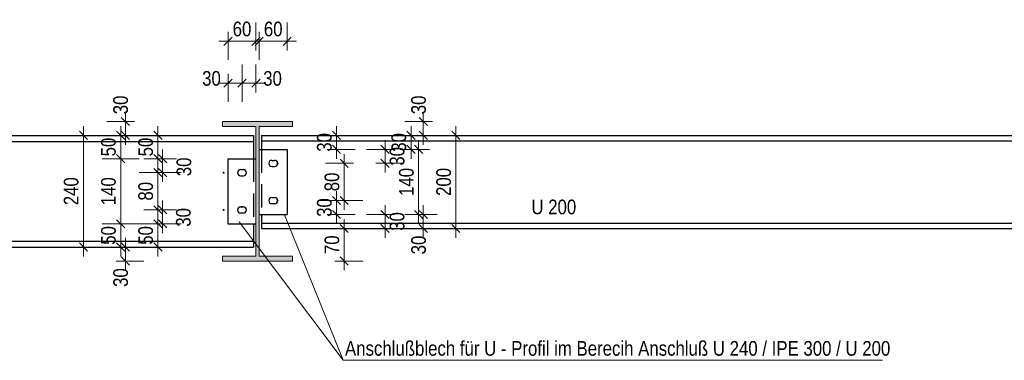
# Model space of a CAD drawing. Header units: millimetres. Extents: x 0 to 91, y -53.4 to 42.
# Tile 165 of 180: x 31.2 to 41.7, y 9.4 to 13. Entities that reach past the tile are written whole.
import ezdxf

# ---------------------------------------------------------------- set-up
doc = ezdxf.new("R2010")
doc.units = ezdxf.units.MM
doc.linetypes.add('HIDDENX2', pattern=[0.75, 0.5, -0.25])
doc.layers.add('Schraffuren', color=7, linetype='Continuous', lineweight=20)
doc.layers.add('Text', color=7, linetype='Continuous', lineweight=20)
doc.styles.add('Arial Narrow', font='ARIALN.TTF')
doc.dimstyles.new('Arch_Strakon_dimstyle', dxfattribs={"dimtxt": 1, "dimasz": 1, "dimexe": 1.25, "dimexo": 0.0625, "dimgap": 1, "dimtad": 0, "dimdec": 5, "dimzin": 12, "dimdsep": 46, "dimtxsty": 'Arial Narrow', "dimblk": 'Arrowhead_Tick', "dimsah": 1, "dimcen": 0, "dimse1": 1, "dimse2": 1, "dimclrd": 6, "dimclrt": 2, "dimazin": 0, "dimtfac": 1, "dimtdec": 4, "dimtmove": 0, "dimatfit": 3, "dimldrblk": 'NONE', "dimfxl": 1, "dimtvp": 1, "dimtolj": 1, "dimtzin": 0, "dimlwd": 13, "dimarcsym": 2})

# ---------------------------------------------------------------- blocks, each defined once
blk = doc.blocks.new('Arrowhead_Tick')
at = {"color": 0, "linetype": 'Continuous', "lineweight": -2}
for p, q in [((0, 20), (0, -10)), ((-1, 0), (0, 0)), ((10, 0), (0, 0))]:
    blk.add_line(p, q, dxfattribs=at)
at = {"color": 2, "linetype": 'Continuous', "lineweight": 35}
blk.add_line((4.4, 4.4), (-4.4, -4.4), dxfattribs=at)
blk = doc.blocks.new('*D472')
at = {"color": 6, "linetype": 'Continuous', "lineweight": 13}
blk.add_line((33.412, 12.78), (33.692, 12.78), dxfattribs=at)
at = {"layer": 'Defpoints', "color": 0}
for p in [(33.702, 12.78), (33.402, 11.518), (33.702, 11.518)]:
    blk.add_point(p, dxfattribs=at)
at = {"color": 6, "lineweight": 13, "xscale": 0.01, "yscale": 0.01, "zscale": 0.01}
blk.add_blockref('Arrowhead_Tick', (33.702, 12.78), dxfattribs=at)
at = {"color": 6, "lineweight": 13, "xscale": 0.01, "yscale": 0.01, "zscale": 0.01, "rotation": 180}
blk.add_blockref('Arrowhead_Tick', (33.402, 12.78), dxfattribs=at)
at = {"color": 2, "lineweight": 35, "insert": (33.552, 12.911), "char_height": 0.1575, "attachment_point": 5, "style": 'Arial Narrow'}
blk.add_mtext('\\A1;60', dxfattribs=at)
blk = doc.blocks.new('_None')
blk = doc.blocks.new('*D473')
at = {"color": 6, "linetype": 'Continuous', "lineweight": 13}
blk.add_line((33.747, 12.78), (34.027, 12.78), dxfattribs=at)
at = {"layer": 'Defpoints', "color": 0}
for p in [(34.037, 12.78), (33.737, 11.618), (34.037, 11.618)]:
    blk.add_point(p, dxfattribs=at)
at = {"color": 6, "lineweight": 13, "xscale": 0.01, "yscale": 0.01, "zscale": 0.01}
blk.add_blockref('Arrowhead_Tick', (34.037, 12.78), dxfattribs=at)
at = {"color": 6, "lineweight": 13, "xscale": 0.01, "yscale": 0.01, "zscale": 0.01, "rotation": 180}
blk.add_blockref('Arrowhead_Tick', (33.737, 12.78), dxfattribs=at)
at = {"color": 2, "lineweight": 35, "insert": (33.887, 12.911), "char_height": 0.1575, "attachment_point": 5, "style": 'Arial Narrow'}
blk.add_mtext('\\A1;60', dxfattribs=at)
blk = doc.blocks.new('*D474')
at = {"color": 6, "linetype": 'Continuous', "lineweight": 13}
blk.add_line((32.649, 10.578), (32.649, 10.808), dxfattribs=at)
at = {"layer": 'Defpoints', "color": 0}
for p in [(32.649, 10.818), (33.402, 10.818), (33.677, 10.568)]:
    blk.add_point(p, dxfattribs=at)
at = {"color": 6, "lineweight": 13, "xscale": 0.01, "yscale": 0.01, "zscale": 0.01}
for p, rotation in [((32.649, 10.818), 90), ((32.649, 10.568), 270)]:
    blk.add_blockref('Arrowhead_Tick', p, dxfattribs=dict(at, rotation=rotation))
at = {"color": 2, "lineweight": 35, "insert": (32.518, 10.693), "char_height": 0.1575, "attachment_point": 5, "rotation": 90, "style": 'Arial Narrow'}
blk.add_mtext('\\A1;50', dxfattribs=at)
blk = doc.blocks.new('*D475')
at = {"color": 6, "linetype": 'Continuous', "lineweight": 13}
blk.add_line((32.699, 10.828), (32.699, 10.958), dxfattribs=at)
at = {"layer": 'Defpoints', "color": 0}
for p in [(32.699, 10.968), (33.354, 10.968), (33.402, 10.818)]:
    blk.add_point(p, dxfattribs=at)
at = {"color": 6, "lineweight": 13, "xscale": 0.01, "yscale": 0.01, "zscale": 0.01}
for p, rotation in [((32.699, 10.968), 90), ((32.699, 10.818), 270)]:
    blk.add_blockref('Arrowhead_Tick', p, dxfattribs=dict(at, rotation=rotation))
at = {"color": 2, "lineweight": 35, "insert": (32.923, 10.887), "char_height": 0.1575, "attachment_point": 5, "rotation": 90, "style": 'Arial Narrow'}
blk.add_mtext('\\A1;30', dxfattribs=at)
blk = doc.blocks.new('*D476')
at = {"color": 6, "linetype": 'Continuous', "lineweight": 13}
blk.add_line((32.649, 10.978), (32.649, 11.358), dxfattribs=at)
at = {"layer": 'Defpoints', "color": 0}
for p in [(32.649, 11.368), (33.354, 11.368), (33.354, 10.968)]:
    blk.add_point(p, dxfattribs=at)
at = {"color": 6, "lineweight": 13, "xscale": 0.01, "yscale": 0.01, "zscale": 0.01}
for p, rotation in [((32.649, 11.368), 90), ((32.649, 10.968), 270)]:
    blk.add_blockref('Arrowhead_Tick', p, dxfattribs=dict(at, rotation=rotation))
at = {"color": 2, "lineweight": 35, "insert": (32.518, 11.168), "char_height": 0.1575, "attachment_point": 5, "rotation": 90, "style": 'Arial Narrow'}
blk.add_mtext('\\A1;80', dxfattribs=at)
blk = doc.blocks.new('*D477')
at = {"color": 6, "linetype": 'Continuous', "lineweight": 13}
blk.add_line((32.699, 11.378), (32.699, 11.508), dxfattribs=at)
at = {"layer": 'Defpoints', "color": 0}
for p in [(32.699, 11.518), (33.402, 11.518), (33.354, 11.368)]:
    blk.add_point(p, dxfattribs=at)
at = {"color": 6, "lineweight": 13, "xscale": 0.01, "yscale": 0.01, "zscale": 0.01}
for p, rotation in [((32.699, 11.518), 90), ((32.699, 11.368), 270)]:
    blk.add_blockref('Arrowhead_Tick', p, dxfattribs=dict(at, rotation=rotation))
at = {"color": 2, "lineweight": 35, "insert": (32.929, 11.43), "char_height": 0.1575, "attachment_point": 5, "rotation": 90, "style": 'Arial Narrow'}
blk.add_mtext('\\A1;30', dxfattribs=at)
blk = doc.blocks.new('*D478')
at = {"color": 6, "linetype": 'Continuous', "lineweight": 13}
blk.add_line((32.649, 11.528), (32.649, 11.758), dxfattribs=at)
at = {"layer": 'Defpoints', "color": 0}
for p in [(32.649, 11.768), (33.677, 11.768), (33.402, 11.518)]:
    blk.add_point(p, dxfattribs=at)
at = {"color": 6, "lineweight": 13, "xscale": 0.01, "yscale": 0.01, "zscale": 0.01}
for p, rotation in [((32.649, 11.768), 90), ((32.649, 11.518), 270)]:
    blk.add_blockref('Arrowhead_Tick', p, dxfattribs=dict(at, rotation=rotation))
at = {"color": 2, "lineweight": 35, "insert": (32.518, 11.643), "char_height": 0.1575, "attachment_point": 5, "rotation": 90, "style": 'Arial Narrow'}
blk.add_mtext('\\A1;50', dxfattribs=at)
blk = doc.blocks.new('*D479')
at = {"color": 6, "linetype": 'Continuous', "lineweight": 13}
blk.add_line((32.249, 10.578), (32.249, 10.808), dxfattribs=at)
at = {"layer": 'Defpoints', "color": 0}
for p in [(32.249, 10.818), (33.402, 10.818), (33.677, 10.568)]:
    blk.add_point(p, dxfattribs=at)
at = {"color": 6, "lineweight": 13, "xscale": 0.01, "yscale": 0.01, "zscale": 0.01}
for p, rotation in [((32.249, 10.818), 90), ((32.249, 10.568), 270)]:
    blk.add_blockref('Arrowhead_Tick', p, dxfattribs=dict(at, rotation=rotation))
at = {"color": 2, "lineweight": 35, "insert": (32.118, 10.693), "char_height": 0.1575, "attachment_point": 5, "rotation": 90, "style": 'Arial Narrow'}
blk.add_mtext('\\A1;50', dxfattribs=at)
blk = doc.blocks.new('*D480')
at = {"color": 6, "linetype": 'Continuous', "lineweight": 13}
blk.add_line((32.249, 10.828), (32.249, 11.508), dxfattribs=at)
at = {"layer": 'Defpoints', "color": 0}
for p in [(32.249, 11.518), (33.402, 11.518), (33.402, 10.818)]:
    blk.add_point(p, dxfattribs=at)
at = {"color": 6, "lineweight": 13, "xscale": 0.01, "yscale": 0.01, "zscale": 0.01}
for p, rotation in [((32.249, 11.518), 90), ((32.249, 10.818), 270)]:
    blk.add_blockref('Arrowhead_Tick', p, dxfattribs=dict(at, rotation=rotation))
at = {"color": 2, "lineweight": 35, "insert": (32.118, 11.168), "char_height": 0.1575, "attachment_point": 5, "rotation": 90, "style": 'Arial Narrow'}
blk.add_mtext('\\A1;140', dxfattribs=at)
blk = doc.blocks.new('*D481')
at = {"color": 6, "linetype": 'Continuous', "lineweight": 13}
blk.add_line((32.249, 11.528), (32.249, 11.758), dxfattribs=at)
at = {"layer": 'Defpoints', "color": 0}
for p in [(32.249, 11.768), (33.677, 11.768), (33.402, 11.518)]:
    blk.add_point(p, dxfattribs=at)
at = {"color": 6, "lineweight": 13, "xscale": 0.01, "yscale": 0.01, "zscale": 0.01}
for p, rotation in [((32.249, 11.768), 90), ((32.249, 11.518), 270)]:
    blk.add_blockref('Arrowhead_Tick', p, dxfattribs=dict(at, rotation=rotation))
at = {"color": 2, "lineweight": 35, "insert": (32.118, 11.643), "char_height": 0.1575, "attachment_point": 5, "rotation": 90, "style": 'Arial Narrow'}
blk.add_mtext('\\A1;50', dxfattribs=at)
blk = doc.blocks.new('*D482')
at = {"color": 6, "linetype": 'Continuous', "lineweight": 13}
blk.add_line((32.299, 10.428), (32.299, 10.558), dxfattribs=at)
at = {"layer": 'Defpoints', "color": 0}
for p in [(32.299, 10.568), (33.677, 10.568), (33.344, 10.418)]:
    blk.add_point(p, dxfattribs=at)
at = {"color": 6, "lineweight": 13, "xscale": 0.01, "yscale": 0.01, "zscale": 0.01}
for p, rotation in [((32.299, 10.568), 90), ((32.299, 10.418), 270)]:
    blk.add_blockref('Arrowhead_Tick', p, dxfattribs=dict(at, rotation=rotation))
at = {"color": 2, "lineweight": 35, "insert": (32.249, 10.24), "char_height": 0.1575, "attachment_point": 5, "rotation": 90, "style": 'Arial Narrow'}
blk.add_mtext('\\A1;30', dxfattribs=at)
blk = doc.blocks.new('*D683')
at = {"color": 6, "linetype": 'Continuous', "lineweight": 13}
blk.add_line((33.412, 12.33), (33.542, 12.33), dxfattribs=at)
at = {"layer": 'Defpoints', "color": 0}
for p in [(33.552, 12.33), (33.552, 11), (33.402, 10.818)]:
    blk.add_point(p, dxfattribs=at)
at = {"color": 6, "lineweight": 13, "xscale": 0.01, "yscale": 0.01, "zscale": 0.01}
for p, rotation in [((33.552, 12.33), 4.071109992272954e-12), ((33.402, 12.33), 180.0000000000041)]:
    blk.add_blockref('Arrowhead_Tick', p, dxfattribs=dict(at, rotation=rotation))
at = {"color": 2, "lineweight": 35, "insert": (33.224, 12.38), "char_height": 0.1575, "attachment_point": 5, "style": 'Arial Narrow'}
blk.add_mtext('\\A1;30', dxfattribs=at)
blk = doc.blocks.new('*D684')
at = {"color": 6, "linetype": 'Continuous', "lineweight": 13}
blk.add_line((33.562, 12.33), (33.692, 12.33), dxfattribs=at)
at = {"layer": 'Defpoints', "color": 0}
for p in [(33.702, 12.33), (33.552, 11), (33.702, 10.818)]:
    blk.add_point(p, dxfattribs=at)
at = {"color": 6, "lineweight": 13, "xscale": 0.01, "yscale": 0.01, "zscale": 0.01}
for p, rotation in [((33.702, 12.33), 359.9999999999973), ((33.552, 12.33), 179.9999999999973)]:
    blk.add_blockref('Arrowhead_Tick', p, dxfattribs=dict(at, rotation=rotation))
at = {"color": 2, "lineweight": 35, "insert": (33.88, 12.38), "char_height": 0.1575, "attachment_point": 5, "style": 'Arial Narrow'}
blk.add_mtext('\\A1;30', dxfattribs=at)
blk = doc.blocks.new('*D685')
at = {"color": 6, "linetype": 'Continuous', "lineweight": 13}
blk.add_line((34.649, 10.428), (34.649, 10.758), dxfattribs=at)
at = {"layer": 'Defpoints', "color": 0}
for p in [(33.762, 10.768), (34.649, 10.768), (34.094, 10.418)]:
    blk.add_point(p, dxfattribs=at)
at = {"color": 6, "lineweight": 13, "xscale": 0.01, "yscale": 0.01, "zscale": 0.01}
for p, rotation in [((34.649, 10.768), 90), ((34.649, 10.418), 270)]:
    blk.add_blockref('Arrowhead_Tick', p, dxfattribs=dict(at, rotation=rotation))
at = {"color": 2, "lineweight": 35, "insert": (34.518, 10.593), "char_height": 0.1575, "attachment_point": 5, "rotation": 90, "style": 'Arial Narrow'}
blk.add_mtext('\\A1;70', dxfattribs=at)
blk = doc.blocks.new('*D686')
at = {"color": 6, "linetype": 'Continuous', "lineweight": 13}
blk.add_line((35.088, 10.778), (35.088, 10.908), dxfattribs=at)
at = {"layer": 'Defpoints', "color": 0}
for p in [(34.037, 10.918), (35.088, 10.918), (33.762, 10.768)]:
    blk.add_point(p, dxfattribs=at)
at = {"color": 6, "lineweight": 13, "xscale": 0.01, "yscale": 0.01, "zscale": 0.01}
for p, rotation in [((35.088, 10.918), 90), ((35.088, 10.768), 270)]:
    blk.add_blockref('Arrowhead_Tick', p, dxfattribs=dict(at, rotation=rotation))
at = {"color": 2, "lineweight": 35, "insert": (35.218, 10.843), "char_height": 0.1575, "attachment_point": 5, "rotation": 90, "style": 'Arial Narrow'}
blk.add_mtext('\\A1;30', dxfattribs=at)
blk = doc.blocks.new('*D687')
at = {"color": 6, "linetype": 'Continuous', "lineweight": 13}
blk.add_line((34.567, 10.928), (34.567, 11.058), dxfattribs=at)
at = {"layer": 'Defpoints', "color": 0}
for p in [(33.935, 11.068), (34.567, 11.068), (34.037, 10.918)]:
    blk.add_point(p, dxfattribs=at)
at = {"color": 6, "lineweight": 13, "xscale": 0.01, "yscale": 0.01, "zscale": 0.01}
for p, rotation in [((34.567, 11.068), 90), ((34.567, 10.918), 270)]:
    blk.add_blockref('Arrowhead_Tick', p, dxfattribs=dict(at, rotation=rotation))
at = {"color": 2, "lineweight": 35, "insert": (34.437, 10.993), "char_height": 0.1575, "attachment_point": 5, "rotation": 90, "style": 'Arial Narrow'}
blk.add_mtext('\\A1;30', dxfattribs=at)
blk = doc.blocks.new('*D688')
at = {"color": 6, "linetype": 'Continuous', "lineweight": 13}
blk.add_line((34.649, 11.078), (34.649, 11.458), dxfattribs=at)
at = {"layer": 'Defpoints', "color": 0}
for p in [(33.935, 11.468), (34.649, 11.468), (33.935, 11.068)]:
    blk.add_point(p, dxfattribs=at)
at = {"color": 6, "lineweight": 13, "xscale": 0.01, "yscale": 0.01, "zscale": 0.01}
for p, rotation in [((34.649, 11.468), 90), ((34.649, 11.068), 270)]:
    blk.add_blockref('Arrowhead_Tick', p, dxfattribs=dict(at, rotation=rotation))
at = {"color": 2, "lineweight": 35, "insert": (34.518, 11.268), "char_height": 0.1575, "attachment_point": 5, "rotation": 90, "style": 'Arial Narrow'}
blk.add_mtext('\\A1;80', dxfattribs=at)
blk = doc.blocks.new('*D689')
at = {"color": 6, "linetype": 'Continuous', "lineweight": 13}
blk.add_line((35.088, 11.478), (35.088, 11.608), dxfattribs=at)
at = {"layer": 'Defpoints', "color": 0}
for p in [(34.037, 11.618), (35.088, 11.618), (33.935, 11.468)]:
    blk.add_point(p, dxfattribs=at)
at = {"color": 6, "lineweight": 13, "xscale": 0.01, "yscale": 0.01, "zscale": 0.01}
for p, rotation in [((35.088, 11.618), 90.00000000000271), ((35.088, 11.468), 270.0000000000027)]:
    blk.add_blockref('Arrowhead_Tick', p, dxfattribs=dict(at, rotation=rotation))
at = {"color": 2, "lineweight": 35, "insert": (35.218, 11.543), "char_height": 0.1575, "attachment_point": 5, "rotation": 90, "style": 'Arial Narrow'}
blk.add_mtext('\\A1;30', dxfattribs=at)
blk = doc.blocks.new('*D690')
at = {"color": 6, "linetype": 'Continuous', "lineweight": 13}
blk.add_line((34.567, 11.628), (34.567, 11.758), dxfattribs=at)
at = {"layer": 'Defpoints', "color": 0}
for p in [(33.762, 11.768), (34.567, 11.768), (34.037, 11.618)]:
    blk.add_point(p, dxfattribs=at)
at = {"color": 6, "lineweight": 13, "xscale": 0.01, "yscale": 0.01, "zscale": 0.01}
for p, rotation in [((34.567, 11.768), 90), ((34.567, 11.618), 270)]:
    blk.add_blockref('Arrowhead_Tick', p, dxfattribs=dict(at, rotation=rotation))
at = {"color": 2, "lineweight": 35, "insert": (34.437, 11.693), "char_height": 0.1575, "attachment_point": 5, "rotation": 90, "style": 'Arial Narrow'}
blk.add_mtext('\\A1;30', dxfattribs=at)
blk = doc.blocks.new('*D691')
at = {"color": 6, "linetype": 'Continuous', "lineweight": 13}
blk.add_line((32.299, 11.778), (32.299, 11.908), dxfattribs=at)
at = {"layer": 'Defpoints', "color": 0}
for p in [(32.299, 11.918), (33.344, 11.918), (33.677, 11.768)]:
    blk.add_point(p, dxfattribs=at)
at = {"color": 6, "lineweight": 13, "xscale": 0.01, "yscale": 0.01, "zscale": 0.01}
for p, rotation in [((32.299, 11.918), 90), ((32.299, 11.768), 270)]:
    blk.add_blockref('Arrowhead_Tick', p, dxfattribs=dict(at, rotation=rotation))
at = {"color": 2, "lineweight": 35, "insert": (32.249, 12.096), "char_height": 0.1575, "attachment_point": 5, "rotation": 90, "style": 'Arial Narrow'}
blk.add_mtext('\\A1;30', dxfattribs=at)
blk = doc.blocks.new('*D692')
at = {"color": 6, "linetype": 'Continuous', "lineweight": 13}
blk.add_line((35.499, 10.778), (35.499, 10.908), dxfattribs=at)
at = {"layer": 'Defpoints', "color": 0}
for p in [(34.037, 10.918), (35.499, 10.918), (33.762, 10.768)]:
    blk.add_point(p, dxfattribs=at)
at = {"color": 6, "lineweight": 13, "xscale": 0.01, "yscale": 0.01, "zscale": 0.01}
for p, rotation in [((35.499, 10.918), 90), ((35.499, 10.768), 270)]:
    blk.add_blockref('Arrowhead_Tick', p, dxfattribs=dict(at, rotation=rotation))
at = {"color": 2, "lineweight": 35, "insert": (35.449, 10.59), "char_height": 0.1575, "attachment_point": 5, "rotation": 90, "style": 'Arial Narrow'}
blk.add_mtext('\\A1;30', dxfattribs=at)
blk = doc.blocks.new('*D693')
at = {"color": 6, "linetype": 'Continuous', "lineweight": 13}
blk.add_line((35.449, 10.928), (35.449, 11.608), dxfattribs=at)
at = {"layer": 'Defpoints', "color": 0}
for p in [(34.037, 11.618), (35.449, 11.618), (34.037, 10.918)]:
    blk.add_point(p, dxfattribs=at)
at = {"color": 6, "lineweight": 13, "xscale": 0.01, "yscale": 0.01, "zscale": 0.01}
for p, rotation in [((35.449, 11.618), 90), ((35.449, 10.918), 270)]:
    blk.add_blockref('Arrowhead_Tick', p, dxfattribs=dict(at, rotation=rotation))
at = {"color": 2, "lineweight": 35, "insert": (35.318, 11.268), "char_height": 0.1575, "attachment_point": 5, "rotation": 90, "style": 'Arial Narrow'}
blk.add_mtext('\\A1;140', dxfattribs=at)
blk = doc.blocks.new('*D694')
at = {"color": 6, "linetype": 'Continuous', "lineweight": 13}
blk.add_line((35.367, 11.628), (35.367, 11.758), dxfattribs=at)
at = {"layer": 'Defpoints', "color": 0}
for p in [(33.762, 11.768), (35.367, 11.768), (34.037, 11.618)]:
    blk.add_point(p, dxfattribs=at)
at = {"color": 6, "lineweight": 13, "xscale": 0.01, "yscale": 0.01, "zscale": 0.01}
for p, rotation in [((35.367, 11.768), 90), ((35.367, 11.618), 270)]:
    blk.add_blockref('Arrowhead_Tick', p, dxfattribs=dict(at, rotation=rotation))
at = {"color": 2, "lineweight": 35, "insert": (35.237, 11.693), "char_height": 0.1575, "attachment_point": 5, "rotation": 90, "style": 'Arial Narrow'}
blk.add_mtext('\\A1;30', dxfattribs=at)
blk = doc.blocks.new('*D695')
at = {"color": 6, "linetype": 'Continuous', "lineweight": 13}
blk.add_line((35.499, 11.778), (35.499, 11.908), dxfattribs=at)
at = {"layer": 'Defpoints', "color": 0}
for p in [(34.094, 11.918), (35.499, 11.918), (33.762, 11.768)]:
    blk.add_point(p, dxfattribs=at)
at = {"color": 6, "lineweight": 13, "xscale": 0.01, "yscale": 0.01, "zscale": 0.01}
for p, rotation in [((35.499, 11.918), 90), ((35.499, 11.768), 270)]:
    blk.add_blockref('Arrowhead_Tick', p, dxfattribs=dict(at, rotation=rotation))
at = {"color": 2, "lineweight": 35, "insert": (35.449, 12.096), "char_height": 0.1575, "attachment_point": 5, "rotation": 90, "style": 'Arial Narrow'}
blk.add_mtext('\\A1;30', dxfattribs=at)
blk = doc.blocks.new('*D696')
at = {"color": 6, "linetype": 'Continuous', "lineweight": 13}
blk.add_line((31.849, 10.578), (31.849, 11.758), dxfattribs=at)
at = {"layer": 'Defpoints', "color": 0}
for p in [(31.849, 11.768), (33.677, 11.768), (33.677, 10.568)]:
    blk.add_point(p, dxfattribs=at)
at = {"color": 6, "lineweight": 13, "xscale": 0.01, "yscale": 0.01, "zscale": 0.01}
for p, rotation in [((31.849, 11.768), 90), ((31.849, 10.568), 270)]:
    blk.add_blockref('Arrowhead_Tick', p, dxfattribs=dict(at, rotation=rotation))
at = {"color": 2, "lineweight": 35, "insert": (31.718, 11.168), "char_height": 0.1575, "attachment_point": 5, "rotation": 90, "style": 'Arial Narrow'}
blk.add_mtext('\\A1;240', dxfattribs=at)
blk = doc.blocks.new('*D697')
at = {"color": 6, "linetype": 'Continuous', "lineweight": 13}
blk.add_line((35.849, 10.778), (35.849, 11.758), dxfattribs=at)
at = {"layer": 'Defpoints', "color": 0}
for p in [(33.762, 11.768), (35.849, 11.768), (33.762, 10.768)]:
    blk.add_point(p, dxfattribs=at)
at = {"color": 6, "lineweight": 13, "xscale": 0.01, "yscale": 0.01, "zscale": 0.01}
for p, rotation in [((35.849, 11.768), 90), ((35.849, 10.768), 270)]:
    blk.add_blockref('Arrowhead_Tick', p, dxfattribs=dict(at, rotation=rotation))
at = {"color": 2, "lineweight": 35, "insert": (35.718, 11.268), "char_height": 0.1575, "attachment_point": 5, "rotation": 90, "style": 'Arial Narrow'}
blk.add_mtext('\\A1;200', dxfattribs=at)

msp = doc.modelspace()

# ---------------------------------------------------------------- hatches: boundary and pattern name
at = {"layer": 'Schraffuren', "lineweight": 13, "true_color": 0x4682b4}
msp.add_hatch(color=145, dxfattribs=at).paths.add_polyline_path([(33.3442771, 10.417526), (34.0942771, 10.417526), (34.0942771, 10.471026), (33.7370271, 10.471026), (33.7370271, 11.864026), (34.0942771, 11.864026), (34.0942771, 11.917526), (33.3442771, 11.917526), (33.3442771, 11.864026), (33.7015271, 11.864026), (33.7015271, 10.471026), (33.3442771, 10.471026)])

# ---------------------------------------------------------------- linework, layer by layer
at = {"color": 3, "linetype": 'Continuous', "lineweight": 25}
for p, q in [((23.3077909, 11.767526), (33.6765271, 11.767526)), ((33.6765271, 11.767526), (33.6765271, 11.702526)), ((33.7620271, 11.767526), (45.2013714, 11.767526)), ((33.7620271, 11.767526), (33.7620271, 11.710026)), ((23.3077909, 11.702526), (33.6765271, 11.702526)), ((33.6765271, 11.702526), (33.6765271, 11.517526)), ((33.7620271, 11.710026), (45.2013714, 11.710026)), ((33.7620271, 11.710026), (33.7620271, 11.617526)), ((33.7370271, 11.617526), (34.0370271, 11.617526)), ((34.0370271, 11.617526), (34.0370271, 10.917526)), ((33.4015271, 11.517526), (33.7015271, 11.517526)), ((33.4015271, 11.517526), (33.4015271, 10.817526)), ((33.8720271, 11.500026), (33.9020271, 11.500026)), ((33.8720271, 11.435026), (33.9020271, 11.435026)), ((33.5365271, 11.400026), (33.5665271, 11.400026)), ((33.5365271, 11.335026), (33.5665271, 11.335026)), ((33.5365271, 11.000026), (33.5665271, 11.000026)), ((33.8720271, 11.100026), (33.9020271, 11.100026)), ((33.8720271, 11.035026), (33.9020271, 11.035026)), ((33.5365271, 10.935026), (33.5665271, 10.935026)), ((33.7370271, 10.917526), (34.0370271, 10.917526)), ((33.7620271, 10.917526), (33.7620271, 10.825026)), ((33.4015271, 10.817526), (33.7015271, 10.817526)), ((33.6765271, 10.817526), (33.6765271, 10.632526)), ((33.7620271, 10.825026), (45.2013714, 10.825026)), ((33.7620271, 10.825026), (33.7620271, 10.767526)), ((33.7620271, 10.767526), (45.2013714, 10.767526)), ((23.3077909, 10.632526), (33.6765271, 10.632526)), ((33.6765271, 10.632526), (33.6765271, 10.567526)), ((23.3077909, 10.567526), (33.6765271, 10.567526))]:
    msp.add_line(p, q, dxfattribs=at)
at = {"color": 3, "linetype": 'HIDDENX2', "lineweight": 25, "ltscale": 0.5}
for p, q in [((33.7620271, 11.617526), (33.7620271, 10.917526)), ((33.6765271, 11.517526), (33.6765271, 10.817526))]:
    msp.add_line(p, q, dxfattribs=at)
at = {"color": 5, "linetype": 'Continuous', "lineweight": 18}
for p, q in [((34.6368848, 9.3505107), (34.0069301, 10.9146844)), ((34.6368848, 9.3505107), (33.520147, 10.8391491)), ((40.4315559, 9.3505107), (34.6368848, 9.3505107))]:
    msp.add_line(p, q, dxfattribs=at)
at = {"color": 9, "linetype": 'Continuous', "lineweight": 0}
for centre in [(33.9345271, 11.467526), (33.3540271, 11.367526), (33.5515271, 11.000026), (33.9345271, 11.067526), (33.3540271, 10.967526)]:
    msp.add_circle(centre, 0.00555, dxfattribs=at)
at = {"color": 3, "linetype": 'Continuous', "lineweight": 25}
for centre, start, end in [((33.8720271, 11.467526), 90, 270), ((33.9020271, 11.467526), 270, 90), ((33.5365271, 11.367526), 90, 270), ((33.5665271, 11.367526), 270, 90), ((33.5365271, 10.967526), 90, 270), ((33.5665271, 10.967526), 270, 90), ((33.8720271, 11.067526), 90, 270), ((33.9020271, 11.067526), 270, 90)]:
    msp.add_arc(centre, 0.0325, start, end, dxfattribs=at)
at = {"layer": 'Text', "color": 5, "linetype": 'Continuous', "lineweight": 18}
for p, q in [((33.3442771, 11.917526), (34.0942771, 11.917526)), ((33.3442771, 11.917526), (33.3442771, 11.864026)), ((33.3442771, 11.864026), (33.7015271, 11.864026)), ((33.7015271, 11.864026), (33.7015271, 10.471026)), ((33.7370271, 11.864026), (34.0942771, 11.864026)), ((33.7370271, 11.864026), (33.7370271, 10.471026)), ((34.0942771, 11.917526), (34.0942771, 11.864026)), ((33.3442771, 10.471026), (33.7015271, 10.471026)), ((33.3442771, 10.471026), (33.3442771, 10.417526)), ((33.7370271, 10.471026), (34.0942771, 10.471026)), ((34.0942771, 10.471026), (34.0942771, 10.417526)), ((33.3442771, 10.417526), (34.0942771, 10.417526))]:
    msp.add_line(p, q, dxfattribs=at)

# ---------------------------------------------------------------- texts
at = {"color": 2, "lineweight": 35, "style": 'Arial Narrow'}
for s, p in [('U 200', (36.6600818, 10.9202917)), ('Anschlußblech für U - Profil im Berecih Anschluß U 240 / IPE 300 / U 200', (34.6581318, 9.400087))]:
    msp.add_text(s, height=0.1575, dxfattribs=at).set_placement(p)

# ---------------------------------------------------------------- dimensions: what is measured, and where the dimension line sits
at = {"lineweight": 35}
for base, p1, p2, text, override, picture, middle in [((33.7015271, 12.7804436), (33.4015271, 11.517526), (33.7015271, 11.517526), '60', {"dimscale": 0.01, "dimtxt": 15.75, "dimasz": 1, "dimgap": 5, "dimtad": 1, "dimjust": 0, "dimtih": 0, "dimtoh": 0, "dimdec": 4, "dimdsep": 46, "dimtxsty": 'Arial Narrow', "dimclrd": 6, "dimclrt": 2, "dimtix": 1, "dimtofl": 255, "dimtmove": 0, "dimatfit": 2, "dimfxl": 0, "dimfxlon": 0, "dimtvp": 31.746032, "dimlwd": 13}, '*D472', (33.5515271, 12.7804436)), ((34.0370271, 12.7804436), (33.7370271, 11.617526), (34.0370271, 11.617526), '60', {"dimscale": 0.01, "dimtxt": 15.75, "dimasz": 1, "dimgap": 5, "dimtad": 1, "dimjust": 0, "dimtih": 0, "dimtoh": 0, "dimdec": 4, "dimdsep": 46, "dimtxsty": 'Arial Narrow', "dimclrd": 6, "dimclrt": 2, "dimtix": 1, "dimtofl": 255, "dimtmove": 0, "dimatfit": 2, "dimfxl": 0, "dimfxlon": 0, "dimtvp": 31.746032, "dimlwd": 13}, '*D473', (33.8870271, 12.7804436)), ((33.7015271, 12.3304436), (33.5515271, 11.000026), (33.7015271, 10.817526), '30', {"dimscale": 0.01, "dimtxt": 15.75, "dimasz": 1, "dimgap": 5, "dimtad": 1, "dimjust": 4, "dimtih": 0, "dimtoh": 0, "dimdec": 3, "dimdsep": 46, "dimtxsty": 'Arial Narrow', "dimclrd": 6, "dimclrt": 2, "dimtix": 0, "dimtofl": 255, "dimtmove": 2, "dimatfit": 2, "dimfxl": 0, "dimfxlon": 0, "dimtvp": 31.746032, "dimlwd": 13}, '*D684', (33.8795021, 12.3804436))]:
    dim = msp.add_linear_dim(base=base, p1=p1, p2=p2, text=text, dimstyle='Arch_Strakon_dimstyle', override=override, dxfattribs=at)
    dim.commit()
    dim.dimension.update_dxf_attribs({"geometry": picture, "text_midpoint": middle, "dimtype": 160})
for base, p1, p2, angle, text, override, picture, middle in [((33.5515271, 12.3304436), (33.4015271, 10.817526), (33.5515271, 11.000026), 0, '30', {"dimscale": 0.01, "dimtxt": 15.75, "dimasz": 1, "dimgap": 5, "dimtad": 1, "dimjust": 0, "dimtih": 0, "dimtoh": 0, "dimdec": 3, "dimdsep": 46, "dimtxsty": 'Arial Narrow', "dimclrd": 6, "dimclrt": 2, "dimtix": 0, "dimtofl": 255, "dimtmove": 2, "dimatfit": 2, "dimfxl": 0, "dimfxlon": 0, "dimtvp": 31.746032, "dimlwd": 13}, '*D683', (33.2235521, 12.3804436)), ((32.2987757, 11.917526), (33.6765271, 11.767526), (33.3442771, 11.917526), 90, '30', {"dimscale": 0.01, "dimtxt": 15.75, "dimasz": 1, "dimgap": 5, "dimtad": 1, "dimjust": 4, "dimtih": 0, "dimtoh": 0, "dimdec": 3, "dimdsep": 46, "dimtxsty": 'Arial Narrow', "dimclrd": 6, "dimclrt": 2, "dimtix": 0, "dimtofl": 255, "dimtmove": 2, "dimatfit": 2, "dimfxl": 0, "dimfxlon": 0, "dimtvp": 31.746032, "dimlwd": 13}, '*D691', (32.2487757, 12.095501)), ((35.4987757, 11.917526), (33.7620271, 11.767526), (34.0942771, 11.917526), 90, '30', {"dimscale": 0.01, "dimtxt": 15.75, "dimasz": 1, "dimgap": 5, "dimtad": 1, "dimjust": 4, "dimtih": 0, "dimtoh": 0, "dimdec": 3, "dimdsep": 46, "dimtxsty": 'Arial Narrow', "dimclrd": 6, "dimclrt": 2, "dimtix": 0, "dimtofl": 255, "dimtmove": 2, "dimatfit": 2, "dimfxl": 0, "dimfxlon": 0, "dimtvp": 31.746032, "dimlwd": 13}, '*D695', (35.4487757, 12.095501)), ((31.8487757, 11.767526), (33.6765271, 10.567526), (33.6765271, 11.767526), 90, '240', {"dimscale": 0.01, "dimtxt": 15.75, "dimasz": 1, "dimgap": 5, "dimtad": 1, "dimjust": 0, "dimtih": 0, "dimtoh": 0, "dimdec": 3, "dimdsep": 46, "dimtxsty": 'Arial Narrow', "dimclrd": 6, "dimclrt": 2, "dimtix": 1, "dimtofl": 255, "dimtmove": 0, "dimatfit": 2, "dimfxl": 0, "dimfxlon": 0, "dimtvp": 31.746032, "dimlwd": 13}, '*D696', (31.8487757, 11.167526)), ((32.2487757, 11.767526), (33.4015271, 11.517526), (33.6765271, 11.767526), 90, '50', {"dimscale": 0.01, "dimtxt": 15.75, "dimasz": 1, "dimgap": 5, "dimtad": 1, "dimjust": 0, "dimtih": 0, "dimtoh": 0, "dimdec": 4, "dimdsep": 46, "dimtxsty": 'Arial Narrow', "dimclrd": 6, "dimclrt": 2, "dimtix": 1, "dimtofl": 255, "dimtmove": 0, "dimatfit": 2, "dimfxl": 0, "dimfxlon": 0, "dimtvp": 31.746032, "dimlwd": 13}, '*D481', (32.2487757, 11.642526)), ((32.6487757, 11.767526), (33.4015271, 11.517526), (33.6765271, 11.767526), 90, '50', {"dimscale": 0.01, "dimtxt": 15.75, "dimasz": 1, "dimgap": 5, "dimtad": 1, "dimjust": 0, "dimtih": 0, "dimtoh": 0, "dimdec": 4, "dimdsep": 46, "dimtxsty": 'Arial Narrow', "dimclrd": 6, "dimclrt": 2, "dimtix": 1, "dimtofl": 255, "dimtmove": 0, "dimatfit": 2, "dimfxl": 0, "dimfxlon": 0, "dimtvp": 31.746032, "dimlwd": 13}, '*D478', (32.6487757, 11.642526)), ((34.5672757, 11.767526), (34.0370271, 11.617526), (33.7620271, 11.767526), 90, '30', {"dimscale": 0.01, "dimtxt": 15.75, "dimasz": 1, "dimgap": 5, "dimtad": 1, "dimjust": 0, "dimtih": 0, "dimtoh": 0, "dimdec": 3, "dimdsep": 46, "dimtxsty": 'Arial Narrow', "dimclrd": 6, "dimclrt": 2, "dimtix": 1, "dimtofl": 255, "dimtmove": 0, "dimatfit": 2, "dimfxl": 0, "dimfxlon": 0, "dimtvp": 31.746032, "dimlwd": 13}, '*D690', (34.5672757, 11.692526)), ((35.3672757, 11.767526), (34.0370271, 11.617526), (33.7620271, 11.767526), 90, '30', {"dimscale": 0.01, "dimtxt": 15.75, "dimasz": 1, "dimgap": 5, "dimtad": 1, "dimjust": 0, "dimtih": 0, "dimtoh": 0, "dimdec": 3, "dimdsep": 46, "dimtxsty": 'Arial Narrow', "dimclrd": 6, "dimclrt": 2, "dimtix": 1, "dimtofl": 255, "dimtmove": 0, "dimatfit": 2, "dimfxl": 0, "dimfxlon": 0, "dimtvp": 31.746032, "dimlwd": 13}, '*D694', (35.3672757, 11.692526)), ((35.8487757, 11.767526), (33.7620271, 10.767526), (33.7620271, 11.767526), 90, '200', {"dimscale": 0.01, "dimtxt": 15.75, "dimasz": 1, "dimgap": 5, "dimtad": 1, "dimjust": 0, "dimtih": 0, "dimtoh": 0, "dimdec": 3, "dimdsep": 46, "dimtxsty": 'Arial Narrow', "dimclrd": 6, "dimclrt": 2, "dimtix": 1, "dimtofl": 255, "dimtmove": 0, "dimatfit": 2, "dimfxl": 0, "dimfxlon": 0, "dimtvp": 31.746032, "dimlwd": 13}, '*D697', (35.8487757, 11.267526)), ((35.0877757, 11.617526), (33.9345271, 11.467526), (34.0370271, 11.617526), 90, '30', {"dimscale": 0.01, "dimtxt": 15.75, "dimasz": 1, "dimgap": 5, "dimtad": 4, "dimjust": 0, "dimtih": 0, "dimtoh": 0, "dimdec": 3, "dimdsep": 46, "dimtxsty": 'Arial Narrow', "dimclrd": 6, "dimclrt": 2, "dimtix": 1, "dimtofl": 255, "dimtmove": 0, "dimatfit": 2, "dimfxl": 0, "dimfxlon": 0, "dimtvp": 31.746032, "dimlwd": 13}, '*D689', (35.0877757, 11.542526)), ((35.4487757, 11.617526), (34.0370271, 10.917526), (34.0370271, 11.617526), 90, '140', {"dimscale": 0.01, "dimtxt": 15.75, "dimasz": 1, "dimgap": 5, "dimtad": 1, "dimjust": 0, "dimtih": 0, "dimtoh": 0, "dimdec": 3, "dimdsep": 46, "dimtxsty": 'Arial Narrow', "dimclrd": 6, "dimclrt": 2, "dimtix": 1, "dimtofl": 255, "dimtmove": 0, "dimatfit": 2, "dimfxl": 0, "dimfxlon": 0, "dimtvp": 31.746032, "dimlwd": 13}, '*D693', (35.4487757, 11.267526)), ((32.2487757, 11.517526), (33.4015271, 10.817526), (33.4015271, 11.517526), 90, '140', {"dimscale": 0.01, "dimtxt": 15.75, "dimasz": 1, "dimgap": 5, "dimtad": 1, "dimjust": 0, "dimtih": 0, "dimtoh": 0, "dimdec": 4, "dimdsep": 46, "dimtxsty": 'Arial Narrow', "dimclrd": 6, "dimclrt": 2, "dimtix": 1, "dimtofl": 255, "dimtmove": 0, "dimatfit": 2, "dimfxl": 0, "dimfxlon": 0, "dimtvp": 31.746032, "dimlwd": 13}, '*D480', (32.2487757, 11.167526)), ((32.6987757, 11.517526), (33.3540271, 11.367526), (33.4015271, 11.517526), 90, '30', {"dimscale": 0.01, "dimtxt": 15.75, "dimasz": 1, "dimgap": 5, "dimtad": 0, "dimjust": 0, "dimtih": 0, "dimtoh": 0, "dimdec": 4, "dimdsep": 46, "dimtxsty": 'Arial Narrow', "dimclrd": 6, "dimclrt": 2, "dimtix": 0, "dimtofl": 255, "dimtmove": 2, "dimatfit": 2, "dimfxl": 0, "dimfxlon": 0, "dimtvp": 31.746032, "dimlwd": 13}, '*D477', (32.9285149, 11.4299533)), ((34.6487757, 11.467526), (33.9345271, 11.067526), (33.9345271, 11.467526), 90, '80', {"dimscale": 0.01, "dimtxt": 15.75, "dimasz": 1, "dimgap": 5, "dimtad": 1, "dimjust": 0, "dimtih": 0, "dimtoh": 0, "dimdec": 3, "dimdsep": 46, "dimtxsty": 'Arial Narrow', "dimclrd": 6, "dimclrt": 2, "dimtix": 1, "dimtofl": 255, "dimtmove": 0, "dimatfit": 2, "dimfxl": 0, "dimfxlon": 0, "dimtvp": 31.746032, "dimlwd": 13}, '*D688', (34.6487757, 11.267526)), ((32.6487757, 11.367526), (33.3540271, 10.967526), (33.3540271, 11.367526), 90, '80', {"dimscale": 0.01, "dimtxt": 15.75, "dimasz": 1, "dimgap": 5, "dimtad": 1, "dimjust": 0, "dimtih": 0, "dimtoh": 0, "dimdec": 4, "dimdsep": 46, "dimtxsty": 'Arial Narrow', "dimclrd": 6, "dimclrt": 2, "dimtix": 1, "dimtofl": 255, "dimtmove": 0, "dimatfit": 2, "dimfxl": 0, "dimfxlon": 0, "dimtvp": 31.746032, "dimlwd": 13}, '*D476', (32.6487757, 11.167526)), ((34.5672757, 11.067526), (34.0370271, 10.917526), (33.9345271, 11.067526), 90, '30', {"dimscale": 0.01, "dimtxt": 15.75, "dimasz": 1, "dimgap": 5, "dimtad": 1, "dimjust": 0, "dimtih": 0, "dimtoh": 0, "dimdec": 3, "dimdsep": 46, "dimtxsty": 'Arial Narrow', "dimclrd": 6, "dimclrt": 2, "dimtix": 1, "dimtofl": 255, "dimtmove": 0, "dimatfit": 2, "dimfxl": 0, "dimfxlon": 0, "dimtvp": 31.746032, "dimlwd": 13}, '*D687', (34.5672757, 10.992526)), ((32.6987757, 10.967526), (33.4015271, 10.817526), (33.3540271, 10.967526), 90, '30', {"dimscale": 0.01, "dimtxt": 15.75, "dimasz": 1, "dimgap": 5, "dimtad": 0, "dimjust": 0, "dimtih": 0, "dimtoh": 0, "dimdec": 4, "dimdsep": 46, "dimtxsty": 'Arial Narrow', "dimclrd": 6, "dimclrt": 2, "dimtix": 0, "dimtofl": 255, "dimtmove": 2, "dimatfit": 2, "dimfxl": 0, "dimfxlon": 0, "dimtvp": 31.746032, "dimlwd": 13}, '*D475', (32.9227168, 10.8868628)), ((35.0877757, 10.917526), (33.7620271, 10.767526), (34.0370271, 10.917526), 90, '30', {"dimscale": 0.01, "dimtxt": 15.75, "dimasz": 1, "dimgap": 5, "dimtad": 4, "dimjust": 0, "dimtih": 0, "dimtoh": 0, "dimdec": 3, "dimdsep": 46, "dimtxsty": 'Arial Narrow', "dimclrd": 6, "dimclrt": 2, "dimtix": 1, "dimtofl": 255, "dimtmove": 0, "dimatfit": 2, "dimfxl": 0, "dimfxlon": 0, "dimtvp": 31.746032, "dimlwd": 13}, '*D686', (35.0877757, 10.842526)), ((35.4987757, 10.917526), (33.7620271, 10.767526), (34.0370271, 10.917526), 90, '30', {"dimscale": 0.01, "dimtxt": 15.75, "dimasz": 1, "dimgap": 5, "dimtad": 1, "dimjust": 0, "dimtih": 0, "dimtoh": 0, "dimdec": 3, "dimdsep": 46, "dimtxsty": 'Arial Narrow', "dimclrd": 6, "dimclrt": 2, "dimtix": 0, "dimtofl": 255, "dimtmove": 2, "dimatfit": 2, "dimfxl": 0, "dimfxlon": 0, "dimtvp": 31.746032, "dimlwd": 13}, '*D692', (35.4487757, 10.589551)), ((32.2487757, 10.817526), (33.6765271, 10.567526), (33.4015271, 10.817526), 90, '50', {"dimscale": 0.01, "dimtxt": 15.75, "dimasz": 1, "dimgap": 5, "dimtad": 1, "dimjust": 0, "dimtih": 0, "dimtoh": 0, "dimdec": 4, "dimdsep": 46, "dimtxsty": 'Arial Narrow', "dimclrd": 6, "dimclrt": 2, "dimtix": 1, "dimtofl": 255, "dimtmove": 0, "dimatfit": 2, "dimfxl": 0, "dimfxlon": 0, "dimtvp": 31.746032, "dimlwd": 13}, '*D479', (32.2487757, 10.692526)), ((32.6487757, 10.817526), (33.6765271, 10.567526), (33.4015271, 10.817526), 90, '50', {"dimscale": 0.01, "dimtxt": 15.75, "dimasz": 1, "dimgap": 5, "dimtad": 1, "dimjust": 0, "dimtih": 0, "dimtoh": 0, "dimdec": 4, "dimdsep": 46, "dimtxsty": 'Arial Narrow', "dimclrd": 6, "dimclrt": 2, "dimtix": 1, "dimtofl": 255, "dimtmove": 0, "dimatfit": 2, "dimfxl": 0, "dimfxlon": 0, "dimtvp": 31.746032, "dimlwd": 13}, '*D474', (32.6487757, 10.692526)), ((34.6487757, 10.767526), (34.0942771, 10.417526), (33.7620271, 10.767526), 90, '70', {"dimscale": 0.01, "dimtxt": 15.75, "dimasz": 1, "dimgap": 5, "dimtad": 1, "dimjust": 0, "dimtih": 0, "dimtoh": 0, "dimdec": 3, "dimdsep": 46, "dimtxsty": 'Arial Narrow', "dimclrd": 6, "dimclrt": 2, "dimtix": 1, "dimtofl": 255, "dimtmove": 0, "dimatfit": 2, "dimfxl": 0, "dimfxlon": 0, "dimtvp": 31.746032, "dimlwd": 13}, '*D685', (34.6487757, 10.592526)), ((32.2987757, 10.567526), (33.3442771, 10.417526), (33.6765271, 10.567526), 90, '30', {"dimscale": 0.01, "dimtxt": 15.75, "dimasz": 1, "dimgap": 5, "dimtad": 1, "dimjust": 0, "dimtih": 0, "dimtoh": 0, "dimdec": 4, "dimdsep": 46, "dimtxsty": 'Arial Narrow', "dimclrd": 6, "dimclrt": 2, "dimtix": 0, "dimtofl": 255, "dimtmove": 2, "dimatfit": 2, "dimfxl": 0, "dimfxlon": 0, "dimtvp": 31.746032, "dimlwd": 13}, '*D482', (32.2487757, 10.239551))]:
    dim = msp.add_linear_dim(base=base, p1=p1, p2=p2, angle=angle, text=text, dimstyle='Arch_Strakon_dimstyle', override=override, dxfattribs=at)
    dim.commit()
    dim.dimension.update_dxf_attribs({"geometry": picture, "text_midpoint": middle, "dimtype": 160})

doc.saveas('drawing.dxf')
